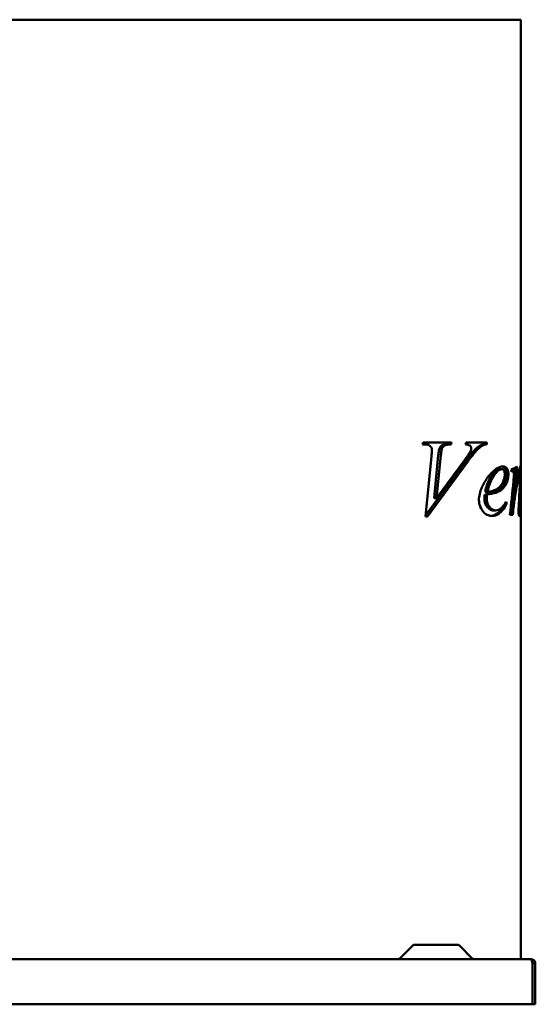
# Model space of a CAD drawing. Header units: millimetres. Extents: x 344 to 916, y 173 to 718.
# Tile 4 of 4: x 630 to 916, y 173 to 718. Entities that reach past the tile are written whole.
import ezdxf

# ---------------------------------------------------------------- set-up
doc = ezdxf.new("R2010")
doc.units = ezdxf.units.MM
doc.header["$LTSCALE"] = 3
doc.layers.add('Widoczne (ISO)', color=7, linetype='Continuous', lineweight=50)

msp = doc.modelspace()

# ---------------------------------------------------------------- linework, layer by layer
at = {"layer": 'Widoczne (ISO)'}
for p, q in [((714.99, 718), (556.5, 718)), ((714.99, 718), (772.62, 718)), ((883.87, 718), (772.62, 718)), ((883.87, 718), (907.74, 718)), ((907.74, 198), (907.74, 718)), ((853.27, 482.92), (853.56, 484)), ((854.35, 482.92), (853.27, 482.92)), ((853.56, 484), (869.38, 484)), ((862.57, 480.66), (863.99, 480.66)), ((867.97, 484), (867.64, 482.92)), ((867.64, 482.92), (869.05, 482.92)), ((869.38, 484), (869.05, 482.92)), ((877.06, 482.92), (877.42, 484)), ((877.42, 484), (883.87, 484)), ((888.92, 484), (883.87, 484)), ((887.37, 482.92), (888.68, 482.92)), ((854.9, 443.08), (858.2, 476.38)), ((861.99, 476.97), (859.6, 453.11)), ((863.4, 476.97), (861.01, 453.11)), ((861.01, 453.11), (876.63, 474.42)), ((877.08, 473.7), (854.95, 443.61)), ((878.5, 473.7), (855.98, 443.08)), ((896.03, 469.23), (897.18, 469.23)), ((902.49, 468.08), (903.34, 468.08)), ((906.42, 467.23), (907.12, 467.23)), ((859.6, 453.11), (861.01, 453.11)), ((887.7, 455.14), (889.01, 455.14)), ((887.87, 456.58), (889.17, 456.58)), ((903.49, 457.4), (904.53, 457.4)), ((899.01, 450.24), (899.86, 450.24)), ((902.74, 448.87), (903.79, 448.87)), ((907.55, 449.88), (907.63, 449.88)), ((855.98, 443.08), (854.9, 443.08)), ((892.55, 446.38), (893.76, 446.38)), ((901.65, 444), (903.32, 444)), ((906.46, 446.32), (907.24, 446.32)), ((847.78, 205.56), (840.66, 198.44)), ((848.84, 206), (872.64, 206)), ((873.71, 205.56), (880.83, 198.44)), ((358.04, 198), (913.44, 198)), ((914.17, 195.7), (914.17, 173)), ((914.24, 195.7), (914.24, 173)), ((914.24, 195.7), (915.74, 195.7)), ((915.74, 173), (915.74, 195.7)), ((914.17, 173), (357.32, 173)), ((914.24, 173), (915.74, 173))]:
    msp.add_line(p, q, dxfattribs=at)
for centre, start, end in [((848.84, 204.5), 90, 135), ((872.64, 204.5), 45, 90), ((839.6, 199.5), 270, 315), ((881.89, 199.5), 225, 270)]:
    msp.add_arc(centre, 1.5, start, end, dxfattribs=at)
for centre, major_axis, ratio, start_param, end_param in [((826.24, 674.99), (0, 295.17), 0.272727, 4.003833, 4.008635), ((826.24, 674.99), (0, 298.83), 0.272727, 4.014302, 4.019003), ((826.24, 474.09), (-81.5, 0), 0.180064, 2.77798, 2.90854), ((826.24, 349.3), (0, -336.19), 0.242424, 1.930979, 1.934409), ((826.24, 536.17), (0, 280.03), 0.287469, 4.427225, 4.473691), ((826.24, 536.17), (0, 283.51), 0.287469, 4.43082, 4.479336), ((826.24, 472.14), (81.5, 0), 0.151515, 5.923003, 5.937105), ((826.24, 551.34), (0, 283), 0.287986, 4.323338, 4.393037), ((826.24, 490.93), (0, 246.54), 0.330579, 4.548066, 4.596664), ((826.24, 476.95), (0, 245.8), 0.331565, 4.60191, 4.652221), ((826.24, 399.73), (0, -117.72), 0.692308, 2.014217, 2.022223), ((826.24, 533.74), (0, 272.6), 0.295302, 4.376913, 4.395769), ((826.24, 533.74), (0, 275.99), 0.295302, 4.381188, 4.399787), ((826.24, 447.24), (-81.5, 0), 0.607143, 3.194933, 3.20618)]:
    msp.add_ellipse(centre, major_axis=major_axis, ratio=ratio, start_param=start_param, end_param=end_param, dxfattribs=at)
for points, knots in [([(858.43, 479.81), (858.43, 480.12), (858.39, 480.42), (858.23, 480.98), (858.11, 481.22), (857.78, 481.72), (857.54, 481.97), (856.99, 482.4), (856.63, 482.56), (855.66, 482.86), (854.98, 482.92), (854.35, 482.92)], [0, 0, 0, 0, 0.0928648, 0.0928648, 0.1810186, 0.1810186, 0.2977654, 0.2977654, 0.4504796, 0.4504796, 0.7187661, 0.7187661, 0.7187661, 0.7187661]), ([(858.2, 476.38), (858.26, 477.03), (858.32, 477.76), (858.39, 478.8), (858.43, 479.41), (858.43, 479.81)], [0, 0, 0, 0, 0.1952331, 0.1952331, 0.3119218, 0.3119218, 0.3119218, 0.3119218]), ([(862.57, 480.66), (862.47, 480.43), (862.37, 480), (862.16, 478.66), (862.06, 477.73), (861.99, 476.97)], [-0.4058064, -0.4058064, -0.4058064, -0.4058064, -0.2287863, -0.2287863, 0, 0, 0, 0]), ([(867.64, 482.92), (866.65, 482.91), (865.56, 482.84), (864.4, 482.53), (863.95, 482.36), (863.13, 481.61), (862.82, 481.17), (862.57, 480.66)], [-0.9477319, -0.9477319, -0.9477319, -0.9477319, -0.4186074, -0.4186074, -0.1859074, -0.1859074, 0, 0, 0, 0]), ([(863.99, 480.66), (863.93, 480.54), (863.88, 480.36), (863.66, 479.42), (863.5, 477.99), (863.4, 476.97)], [0, 0, 0, 0, 0.0449343, 0.0449343, 0.3017317, 0.3017317, 0.3017317, 0.3017317]), ([(869.05, 482.92), (868.35, 482.91), (867.56, 482.87), (866.04, 482.64), (865.64, 482.46), (865.11, 482.13), (864.85, 481.91), (864.38, 481.36), (864.17, 481.03), (863.99, 480.66)], [0, 0, 0, 0, 0.296302, 0.296302, 0.645892, 0.645892, 1.010485, 1.010485, 1.396924, 1.396924, 1.396924, 1.396924]), ([(880.26, 480.83), (880.26, 480.99), (880.24, 481.16), (880.15, 481.47), (880.07, 481.62), (879.85, 481.97), (879.66, 482.15), (879.35, 482.39), (879.13, 482.5), (878.35, 482.79), (877.64, 482.88), (877.06, 482.92)], [0, 0, 0, 0, 0.0503054, 0.0503054, 0.1028013, 0.1028013, 0.1942348, 0.1942348, 0.3383533, 0.3383533, 0.7317455, 0.7317455, 0.7317455, 0.7317455]), ([(883.17, 480.91), (882.79, 480.6), (882.33, 480.2), (881.55, 479.38), (881.31, 479.11), (879.81, 477.37), (878.25, 475.29), (877.08, 473.7)], [-1.091484, -1.091484, -1.091484, -1.091484, -0.808484, -0.808484, -0.685791, -0.685791, 0, 0, 0, 0]), ([(883.87, 480.29), (883.63, 480.06), (883.38, 479.82), (881.69, 478), (879.71, 475.36), (878.5, 473.7)], [0.0602852, 0.0602852, 0.0602852, 0.0602852, 0.1863573, 0.1863573, 0.796481, 0.796481, 0.796481, 0.796481]), ([(879.84, 479.23), (879.95, 479.46), (880.05, 479.71), (880.2, 480.24), (880.26, 480.53), (880.26, 480.83)], [0, 0, 0, 0, 0.0832902, 0.0832902, 0.1715444, 0.1715444, 0.1715444, 0.1715444]), ([(887.37, 482.92), (887, 482.88), (886.61, 482.82), (885.94, 482.63), (885.62, 482.52), (885.33, 482.36)], [-0.3080774, -0.3080774, -0.3080774, -0.3080774, -0.1372323, -0.1372323, 0, 0, 0, 0]), ([(888.68, 482.92), (888.43, 482.89), (888.17, 482.85), (887.51, 482.71), (887.08, 482.58), (886.69, 482.36)], [0, 0, 0, 0, 0.1180264, 0.1180264, 0.3039558, 0.3039558, 0.3039558, 0.3039558]), ([(876.63, 474.42), (877.04, 474.97), (877.45, 475.54), (878.19, 476.58), (878.56, 477.12), (879.18, 478.07), (879.59, 478.72), (879.84, 479.23)], [0, 0, 0, 0, 0.2360045, 0.2360045, 0.4440197, 0.4440197, 0.6229502, 0.6229502, 0.6229502, 0.6229502]), ([(884.5, 452), (884.5, 453.21), (884.65, 454.38), (885.48, 457.97), (886.57, 460.23), (888.8, 464.1), (890.12, 465.84), (892.57, 468.28), (893.68, 469.17), (895.8, 470.37), (896.82, 470.7), (897.8, 470.7)], [0, 0, 0, 0, 0.361687, 0.361687, 1.133111, 1.133111, 2.006704, 2.006704, 2.652993, 2.652993, 3.297807, 3.297807, 3.297807, 3.297807]), ([(896.03, 469.23), (895.41, 469.23), (894.78, 468.94), (893.42, 467.93), (892.68, 467.12), (891.59, 465.74), (891, 464.95), (889.25, 461.62), (888.44, 459.17), (887.87, 456.58)], [-2.982379, -2.982379, -2.982379, -2.982379, -2.23149, -2.23149, -1.327295, -1.327295, -0.821506, -0.821506, 0, 0, 0, 0]), ([(897.18, 469.23), (896.66, 469.23), (896.12, 469.01), (894.79, 468.12), (893.99, 467.25), (892.66, 465.55), (891.9, 464.48), (890.25, 460.76), (889.63, 458.71), (889.17, 456.58)], [0, 0, 0, 0, 0.319081, 0.319081, 0.80662, 0.80662, 1.185715, 1.185715, 1.54659, 1.54659, 1.54659, 1.54659]), ([(898.83, 466.45), (898.83, 466.81), (898.81, 467.17), (898.69, 467.79), (898.61, 468.04), (898.4, 468.51), (898.28, 468.71), (897.98, 468.99), (897.83, 469.09), (897.52, 469.2), (897.35, 469.23), (897.18, 469.23)], [0, 0, 0, 0, 0.1096369, 0.1096369, 0.2013458, 0.2013458, 0.3039274, 0.3039274, 0.3980155, 0.3980155, 0.4963662, 0.4963662, 0.4963662, 0.4963662]), ([(897.22, 470.66), (897.41, 470.63), (897.61, 470.59), (898.08, 470.41), (898.37, 470.24), (898.97, 469.63), (899.17, 469.2), (899.44, 468.5), (899.55, 468.13), (899.69, 467.29), (899.73, 466.86), (899.73, 466.42)], [-0.6026696, -0.6026696, -0.6026696, -0.6026696, -0.5315184, -0.5315184, -0.4203739, -0.4203739, -0.2709646, -0.2709646, -0.1342504, -0.1342504, 0, 0, 0, 0]), ([(897.8, 470.7), (898.29, 470.7), (898.79, 470.62), (899.55, 470.19), (899.86, 469.91), (900.18, 469.35), (900.41, 468.95), (900.65, 468.06), (900.71, 467.76), (900.8, 467.11), (900.82, 466.77), (900.82, 466.42)], [0, 0, 0, 0, 0.3062901, 0.3062901, 0.5303575, 0.5303575, 0.5864143, 0.5864143, 0.6120171, 0.6120171, 0.6385977, 0.6385977, 0.6385977, 0.6385977]), ([(904.53, 457.4), (905.02, 459.71), (905.49, 462.18), (906.29, 466.5), (906.51, 467.72), (906.83, 469.19), (906.96, 469.75), (907.2, 470.49), (907.3, 470.7), (907.39, 470.7)], [0, 0, 0, 0, 0.87084, 0.87084, 1.760672, 1.760672, 2.432436, 2.432436, 3.039505, 3.039505, 3.039505, 3.039505]), ([(907.39, 470.7), (907.44, 470.7), (907.48, 470.62), (907.54, 470.26), (907.57, 470.02), (907.61, 469.37), (907.62, 468.98), (907.64, 468), (907.65, 467.42), (907.65, 466.84)], [0, 0, 0, 0, 0.1473556, 0.1473556, 0.2807663, 0.2807663, 0.4233159, 0.4233159, 0.5948747, 0.5948747, 0.5948747, 0.5948747]), ([(894.52, 458.28), (895.22, 458.75), (895.9, 459.32), (897.17, 460.81), (897.61, 461.59), (898.22, 463.03), (898.47, 463.77), (898.7, 464.88), (898.75, 465.19), (898.81, 465.82), (898.83, 466.13), (898.83, 466.45)], [0, 0, 0, 0, 0.411944, 0.411944, 0.878829, 0.878829, 1.268312, 1.268312, 1.413977, 1.413977, 1.554137, 1.554137, 1.554137, 1.554137]), ([(899.73, 466.42), (899.73, 466.01), (899.71, 465.6), (899.63, 464.8), (899.57, 464.4), (899.33, 463.17), (899.09, 462.41), (898.8, 461.74)], [-0.5309046, -0.5309046, -0.5309046, -0.5309046, -0.4082709, -0.4082709, -0.2824907, -0.2824907, 0, 0, 0, 0]), ([(900.82, 466.42), (900.82, 465.7), (900.76, 465.01), (900.57, 463.85), (900.47, 463.39), (900.21, 462.52), (900.07, 462.12), (899.91, 461.74)], [0, 0, 0, 0, 0.2145293, 0.2145293, 0.3746176, 0.3746176, 0.5325854, 0.5325854, 0.5325854, 0.5325854]), ([(903.34, 468.08), (903.29, 468.08), (903.23, 468.06), (903.1, 468.03), (903, 467.99), (902.91, 467.95)], [0, 0, 0, 0, 0.0424582, 0.0424582, 0.1218033, 0.1218033, 0.1218033, 0.1218033]), ([(903.93, 466.48), (903.93, 466.66), (903.92, 466.83), (903.88, 467.16), (903.85, 467.31), (903.78, 467.56), (903.71, 467.75), (903.58, 467.96), (903.53, 468.01), (903.44, 468.07), (903.39, 468.08), (903.34, 468.08)], [0, 0, 0, 0, 0.0530671, 0.0530671, 0.1076089, 0.1076089, 0.1562959, 0.1562959, 0.1789012, 0.1789012, 0.2021216, 0.2021216, 0.2021216, 0.2021216]), ([(903.62, 462.49), (903.69, 463.23), (903.77, 464.09), (903.88, 465.42), (903.93, 466.15), (903.93, 466.48)], [0, 0, 0, 0, 0.2306491, 0.2306491, 0.4098009, 0.4098009, 0.4098009, 0.4098009]), ([(906.82, 466.51), (906.62, 465.8), (906.41, 464.79), (905.72, 461.15), (905.09, 457.4), (904.56, 454.36)], [0, 0, 0, 0, 0.441437, 0.441437, 1.541293, 1.541293, 1.541293, 1.541293]), ([(907.12, 467.23), (907.08, 467.23), (907.04, 467.16), (906.94, 466.93), (906.88, 466.73), (906.82, 466.51)], [0, 0, 0, 0, 0.095205, 0.095205, 0.2284428, 0.2284428, 0.2284428, 0.2284428]), ([(907.28, 465.89), (907.28, 466.07), (907.28, 466.24), (907.27, 466.54), (907.26, 466.67), (907.23, 466.9), (907.22, 467.01), (907.19, 467.13), (907.17, 467.17), (907.15, 467.22), (907.13, 467.23), (907.12, 467.23)], [0, 0, 0, 0, 0.0524972, 0.0524972, 0.0990018, 0.0990018, 0.1496336, 0.1496336, 0.1823257, 0.1823257, 0.2162628, 0.2162628, 0.2162628, 0.2162628]), ([(907.2, 462.46), (907.22, 463.08), (907.25, 463.76), (907.27, 464.87), (907.28, 465.41), (907.28, 465.89)], [0, 0, 0, 0, 0.1965852, 0.1965852, 0.3408518, 0.3408518, 0.3408518, 0.3408518]), ([(907.65, 466.84), (907.65, 466.17), (907.64, 465.45), (907.63, 463.92), (907.61, 463.01), (907.6, 462.17)], [0, 0, 0, 0, 0.201741, 0.201741, 0.4695053, 0.4695053, 0.4695053, 0.4695053]), ([(889.17, 456.58), (889.77, 456.66), (890.36, 456.76), (891.47, 457), (892, 457.14), (893.2, 457.55), (893.89, 457.86), (894.52, 458.28)], [0, 0, 0, 0, 0.2843836, 0.2843836, 0.5520704, 0.5520704, 0.9195783, 0.9195783, 0.9195783, 0.9195783]), ([(898.8, 461.74), (898.34, 460.68), (897.78, 459.82), (896.39, 458.24), (895.51, 457.57), (894.58, 457.04)], [-1.002836, -1.002836, -1.002836, -1.002836, -0.552799, -0.552799, 0, 0, 0, 0]), ([(899.91, 461.74), (899.56, 460.93), (899.15, 460.23), (897.86, 458.49), (896.84, 457.67), (895.76, 457.04)], [0, 0, 0, 0, 0.3450766, 0.3450766, 0.9942372, 0.9942372, 0.9942372, 0.9942372]), ([(887.7, 455.14), (887.66, 454.7), (887.62, 454.24), (887.58, 453.43), (887.56, 453.05), (887.56, 452.69)], [-0.2432731, -0.2432731, -0.2432731, -0.2432731, -0.1088008, -0.1088008, 0, 0, 0, 0]), ([(887.56, 452.69), (887.56, 452.34), (887.58, 452), (887.67, 451.32), (887.74, 451), (888.01, 450.03), (888.29, 449.45), (888.92, 448.46), (889.51, 447.66), (891.07, 446.6), (891.81, 446.38), (892.55, 446.38)], [-1.754558, -1.754558, -1.754558, -1.754558, -1.528255, -1.528255, -1.306323, -1.306323, -0.837455, -0.837455, -0.387659, -0.387659, 0, 0, 0, 0]), ([(894.58, 457.04), (893.76, 456.56), (892.83, 456.22), (890.6, 455.59), (889.18, 455.34), (887.7, 455.14)], [-1.191986, -1.191986, -1.191986, -1.191986, -0.690882, -0.690882, 0, 0, 0, 0]), ([(889.01, 455.14), (888.97, 454.71), (888.93, 454.26), (888.89, 453.45), (888.87, 453.06), (888.87, 452.69)], [0, 0, 0, 0, 0.1310087, 0.1310087, 0.2427954, 0.2427954, 0.2427954, 0.2427954]), ([(888.87, 452.69), (888.87, 452.02), (888.95, 451.37), (889.27, 450.17), (889.49, 449.65), (890.1, 448.57), (890.54, 448.02), (891.41, 447.18), (891.87, 446.88), (892.81, 446.47), (893.29, 446.38), (893.76, 446.38)], [0, 0, 0, 0, 0.202313, 0.202313, 0.390276, 0.390276, 0.639718, 0.639718, 0.890925, 0.890925, 1.142824, 1.142824, 1.142824, 1.142824]), ([(895.76, 457.04), (895.17, 456.69), (894.52, 456.42), (892.41, 455.7), (890.76, 455.38), (889.01, 455.14)], [0, 0, 0, 0, 0.353361, 0.353361, 1.147876, 1.147876, 1.147876, 1.147876]), ([(903.52, 454.36), (903.37, 453.51), (903.23, 452.63), (902.97, 450.79), (902.85, 449.84), (902.74, 448.87)], [-0.6105161, -0.6105161, -0.6105161, -0.6105161, -0.3101077, -0.3101077, 0, 0, 0, 0]), ([(904.56, 454.36), (904.44, 453.66), (904.33, 452.94), (904.06, 451.13), (903.92, 450.01), (903.79, 448.87)], [0, 0, 0, 0, 0.2460718, 0.2460718, 0.6103427, 0.6103427, 0.6103427, 0.6103427]), ([(891.89, 443.31), (890.95, 443.31), (889.95, 443.49), (888.2, 444.35), (887.44, 444.92), (886.35, 446.28), (885.73, 447.19), (885.01, 448.89), (884.8, 449.53), (884.56, 450.81), (884.5, 451.4), (884.5, 452)], [0, 0, 0, 0, 0.476213, 0.476213, 0.864904, 0.864904, 1.113894, 1.113894, 1.252919, 1.252919, 1.370015, 1.370015, 1.370015, 1.370015]), ([(898.15, 449.07), (897.14, 447.24), (895.94, 445.66), (893.51, 443.89), (892.43, 443.45), (891.25, 443.34)], [-1.574617, -1.574617, -1.574617, -1.574617, -0.70748, -0.70748, -0.10193, -0.10193, -0.10193, -0.10193]), ([(899.86, 450.24), (899.2, 448.86), (898.45, 447.57), (896.89, 445.62), (896.12, 444.87), (894.23, 443.66), (893.11, 443.31), (891.89, 443.31)], [0, 0, 0, 0, 0.622375, 0.622375, 1.130345, 1.130345, 1.74644, 1.74644, 1.74644, 1.74644]), ([(893.76, 446.38), (894.33, 446.38), (894.89, 446.48), (896.09, 446.98), (896.58, 447.36), (897.94, 448.71), (898.84, 449.94), (899.58, 451.09)], [0, 0, 0, 0, 0.308602, 0.308602, 0.698456, 0.698456, 1.388526, 1.388526, 1.388526, 1.388526]), ([(906.45, 445.73), (906.45, 446.3), (906.47, 447.02), (906.54, 448.55), (906.59, 449.65), (906.65, 450.6)], [0, 0, 0, 0, 0.1717527, 0.1717527, 0.4785217, 0.4785217, 0.4785217, 0.4785217]), ([(907.25, 449.85), (907.23, 449.33), (907.21, 448.69), (907.18, 447.87), (907.17, 447.47), (907.17, 447.26)], [0, 0, 0, 0, 0.1615361, 0.1615361, 0.2490692, 0.2490692, 0.2490692, 0.2490692]), ([(907.17, 447.26), (907.17, 447.11), (907.17, 446.96), (907.19, 446.67), (907.2, 446.57), (907.21, 446.45), (907.22, 446.4), (907.23, 446.35), (907.23, 446.34), (907.24, 446.32), (907.24, 446.32), (907.24, 446.32)], [0, 0, 0, 0, 0.0455571, 0.0455571, 0.095845, 0.095845, 0.1412696, 0.1412696, 0.1610135, 0.1610135, 0.1799399, 0.1799399, 0.1799399, 0.1799399]), ([(907.63, 449.88), (907.59, 448.79), (907.54, 447.69), (907.4, 445.88), (907.32, 445.05), (907.21, 444.42)], [0, 0, 0, 0, 0.3934836, 0.3934836, 0.7281574, 0.7281574, 0.7281574, 0.7281574]), ([(907.32, 446.68), (907.37, 447.11), (907.42, 447.63), (907.5, 448.85), (907.54, 449.66), (907.57, 450.43)], [0, 0, 0, 0, 0.1971033, 0.1971033, 0.4754784, 0.4754784, 0.4754784, 0.4754784]), ([(906.83, 443.31), (906.78, 443.31), (906.73, 443.36), (906.63, 443.59), (906.6, 443.73), (906.53, 444.12), (906.5, 444.36), (906.46, 444.97), (906.45, 445.35), (906.45, 445.73)], [0, 0, 0, 0, 0.1003268, 0.1003268, 0.1824055, 0.1824055, 0.2672693, 0.2672693, 0.3794722, 0.3794722, 0.3794722, 0.3794722]), ([(907.21, 444.42), (907.16, 444.12), (907.1, 443.83), (906.97, 443.44), (906.9, 443.31), (906.83, 443.31)], [0, 0, 0, 0, 0.1641333, 0.1641333, 0.3158096, 0.3158096, 0.3158096, 0.3158096]), ([(907.24, 446.32), (907.25, 446.32), (907.26, 446.33), (907.29, 446.42), (907.31, 446.55), (907.32, 446.68)], [0, 0, 0, 0, 0.02094811, 0.02094811, 0.08156527, 0.08156527, 0.08156527, 0.08156527]), ([(915.74, 195.7), (915.74, 196.39), (915.17, 197.58), (913.96, 198), (913.44, 198)], [0, 0, 0, 0, 0.897598, 1.570796, 1.570796, 1.570796, 1.570796]), ([(913.44, 198), (913.58, 198), (913.83, 197.42), (914.07, 196.22), (914.17, 195.7)], [0, 0, 0, 0, 0.897598, 1.570796, 1.570796, 1.570796, 1.570796]), ([(914.07, 196.19), (914.09, 196.18), (914.1, 196.16), (914.15, 196.08), (914.19, 196.01), (914.23, 195.86), (914.24, 195.78), (914.24, 195.7)], [-0.06174745, -0.06174745, -0.06174745, -0.06174745, -0.05459363, -0.05459363, -0.02727249, -0.02727249, 0, 0, 0, 0])]:
    msp.add_open_spline(points, degree=3, knots=knots, dxfattribs=at)
for points in [[(885.33, 482.36), (884.59, 481.98), (883.87, 481.48), (883.17, 480.91)], [(886.69, 482.36), (885.72, 481.85), (884.78, 481.13), (883.87, 480.29)], [(906.64, 468.3), (906.64, 467.95), (906.65, 467.6), (906.65, 467.23)], [(904.05, 457.4), (903.87, 456.38), (903.7, 455.35), (903.52, 454.36)]]:
    msp.add_open_spline(points, degree=3, dxfattribs=at)

doc.saveas('drawing.dxf')
